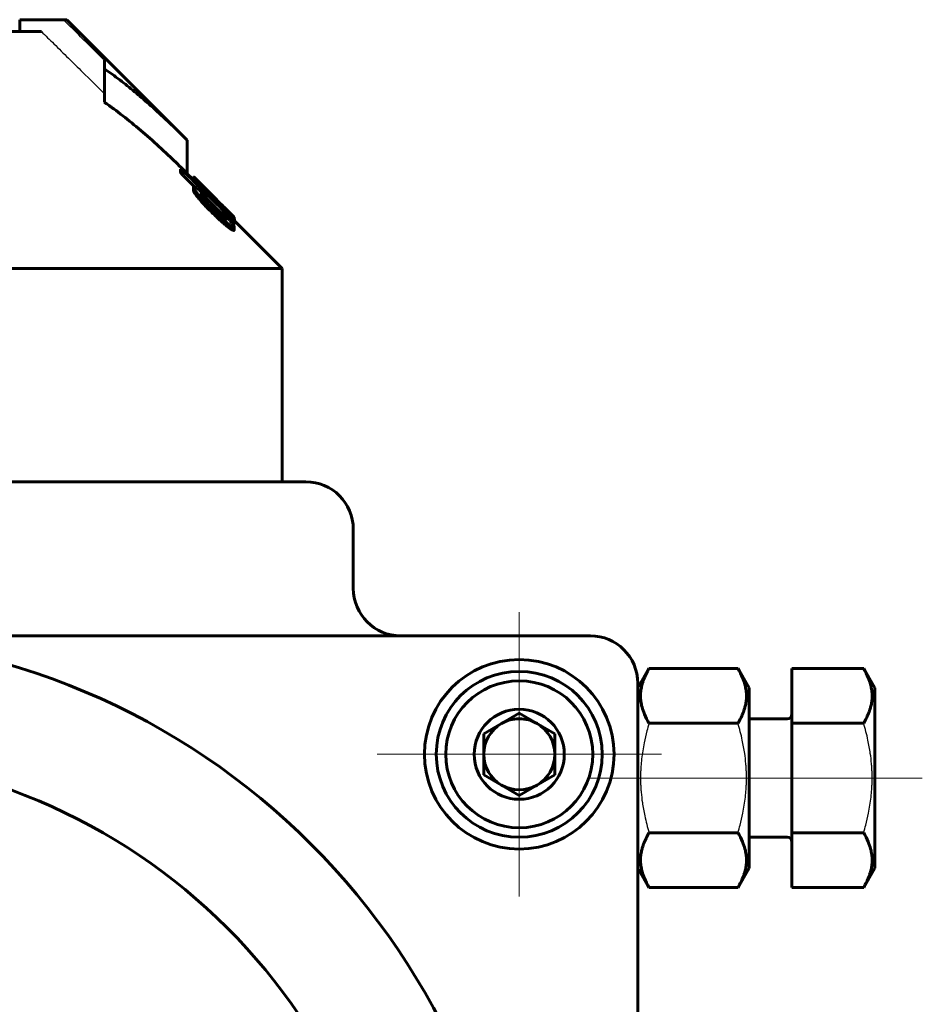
# Model space of a CAD drawing. Header units: millimetres. Extents: x -76 to 189, y -48 to 47.
# Tile 14 of 14: x 151 to 189, y 4 to 46. Entities that reach past the tile are written whole.
import ezdxf

# ---------------------------------------------------------------- set-up
doc = ezdxf.new("R2010")
doc.units = ezdxf.units.MM
for name, pattern in [('K5LT-1', [0]), ('K5LT_AXLED', [12, 7.5, -1.5, 1.5, -1.5]), ('K5LT_BASIC', [0])]:
    doc.linetypes.add(name, pattern=pattern)
doc.layers.add('Системный слой (1)', color=7, linetype='Continuous', true_color=0x6c6c6c)

# ---------------------------------------------------------------- blocks, each defined once
blk = doc.blocks.new('U36')
at = {"layer": 'Системный слой (1)', "color": 150, "linetype": 'K5LT_BASIC', "lineweight": 60, "true_color": 0x0080ff}
for p, q in [((160.432, 36.854), (160.445, 36.845)), ((160.445, 36.845), (160.454, 36.84)), ((160.454, 36.84), (160.461, 36.838))]:
    blk.add_line(p, q, dxfattribs=at)
blk = doc.blocks.new('U45')
at = {"layer": 'Системный слой (1)', "color": 150, "linetype": 'K5LT_BASIC', "lineweight": 60, "true_color": 0x0080ff}
for p, q in [((158.784, 38.856), (158.815, 38.825)), ((158.815, 38.825), (158.89, 38.749))]:
    blk.add_line(p, q, dxfattribs=at)
blk = doc.blocks.new('U47')
at = {"layer": 'Системный слой (1)', "color": 150, "linetype": 'K5LT_BASIC', "lineweight": 60, "true_color": 0x0080ff}
for p, q in [((160.461, 36.966), (160.473, 36.959)), ((160.473, 36.959), (160.48, 36.957)), ((160.48, 36.957), (160.483, 36.959))]:
    blk.add_line(p, q, dxfattribs=at)
blk = doc.blocks.new('U49')
at = {"layer": 'Системный слой (1)', "color": 150, "linetype": 'K5LT_BASIC', "lineweight": 60, "true_color": 0x0080ff}
for p, q in [((158.748, 38.751), (158.499, 39)), ((162.499, 35), (160.483, 37.016))]:
    blk.add_line(p, q, dxfattribs=at)
blk = doc.blocks.new('U54')
at = {"layer": 'Системный слой (1)', "color": 150, "linetype": 'K5LT_BASIC', "lineweight": 60, "true_color": 0x0080ff}
for p, q in [((159.248, 37.889), (159.269, 37.875)), ((159.269, 37.875), (159.287, 37.864)), ((159.287, 37.864), (159.297, 37.86))]:
    blk.add_line(p, q, dxfattribs=at)
blk = doc.blocks.new('U56')
at = {"layer": 'Системный слой (1)', "color": 150, "linetype": 'K5LT_BASIC', "lineweight": 60, "true_color": 0x0080ff}
for p, q in [((160.258, 37.381), (160.32, 37.319)), ((160.32, 37.319), (160.377, 37.263)), ((160.377, 37.263), (160.426, 37.214)), ((160.426, 37.214), (160.452, 37.188)), ((160.452, 37.188), (160.47, 37.17)), ((160.47, 37.17), (160.476, 37.163))]:
    blk.add_line(p, q, dxfattribs=at)
blk = doc.blocks.new('U57')
at = {"layer": 'Системный слой (1)', "color": 150, "linetype": 'K5LT_BASIC', "lineweight": 60, "true_color": 0x0080ff}
for p, q in [((158.404, 38.842), (158.806, 38.446)), ((159.297, 37.962), (159.96, 37.308))]:
    blk.add_line(p, q, dxfattribs=at)
blk = doc.blocks.new('U58')
at = {"layer": 'Системный слой (1)', "color": 150, "linetype": 'K5LT_BASIC', "lineweight": 60, "true_color": 0x0080ff}
for p, q in [((159.686, 37.954), (158.815, 38.825)), ((160.426, 37.214), (160.073, 37.567))]:
    blk.add_line(p, q, dxfattribs=at)
blk = doc.blocks.new('U59')
at = {"layer": 'Системный слой (1)', "color": 150, "linetype": 'K5LT_BASIC', "lineweight": 60, "true_color": 0x0080ff}
for p, q in [((159.743, 37.896), (159.778, 37.86)), ((159.778, 37.86), (159.832, 37.803)), ((159.832, 37.803), (159.927, 37.706))]:
    blk.add_line(p, q, dxfattribs=at)
blk = doc.blocks.new('U63')
at = {"layer": 'Системный слой (1)', "color": 150, "linetype": 'K5LT_BASIC', "lineweight": 60, "true_color": 0x0080ff}
for p, q in [((158.733, 38.792), (158.735, 38.797)), ((158.735, 38.797), (158.74, 38.797)), ((158.74, 38.797), (158.748, 38.795))]:
    blk.add_line(p, q, dxfattribs=at)
blk = doc.blocks.new('U65')
at = {"layer": 'Системный слой (1)', "color": 150, "linetype": 'K5LT_BASIC', "lineweight": 60, "true_color": 0x0080ff}
for p, q in [((159.264, 38.373), (159.427, 38.211)), ((159.427, 38.211), (159.573, 38.066)), ((159.573, 38.066), (159.686, 37.954)), ((159.686, 37.954), (159.707, 37.933)), ((159.707, 37.933), (159.726, 37.914)), ((159.726, 37.914), (159.743, 37.896))]:
    blk.add_line(p, q, dxfattribs=at)
blk = doc.blocks.new('U66')
at = {"layer": 'Системный слой (1)', "color": 150, "linetype": 'K5LT_BASIC', "lineweight": 60, "true_color": 0x0080ff}
for p, q in [((159.96, 37.205), (159.963, 37.198)), ((159.963, 37.198), (159.97, 37.187)), ((159.97, 37.187), (159.98, 37.175))]:
    blk.add_line(p, q, dxfattribs=at)
blk = doc.blocks.new('U71')
at = {"layer": 'Системный слой (1)', "color": 30, "linetype": 'K5LT_AXLED', "lineweight": 18, "true_color": 0xff8000}
for q in [(172.499, 20.5), (166.499, 14.5), (178.499, 14.5), (172.499, 8.5)]:
    blk.add_line((172.499, 14.5), q, dxfattribs=at)

msp = doc.modelspace()

# ---------------------------------------------------------------- linework, layer by layer
at = {"layer": 'Системный слой (1)', "color": 150, "linetype": 'K5LT_BASIC', "lineweight": 60, "true_color": 0x0080ff}
for p, q in [((151.429, 45), (151.429, 45.5)), ((153.272, 45.5), (151.429, 45.5)), ((153.272, 45.5), (153.413, 45.5)), ((158.499, 40.414), (153.413, 45.5)), ((144.249, 45), (152.344, 45)), ((154.999, 43.433), (154.999, 43.792)), ((154.999, 42.019), (154.999, 43.433)), ((158.499, 39), (158.499, 40.414)), ((158.212, 39.056), (158.212, 39.198)), ((158.733, 38.766), (158.733, 38.792)), ((158.748, 38.696), (158.748, 38.828)), ((158.775, 38.818), (158.775, 38.864)), ((158.784, 38.811), (158.784, 38.856)), ((158.827, 38.617), (158.827, 38.717)), ((158.89, 38.718), (158.89, 38.749)), ((158.756, 38.429), (158.756, 38.451)), ((158.756, 38.287), (158.756, 38.429)), ((158.862, 38.107), (158.862, 38.248)), ((159.105, 38.458), (159.105, 38.484)), ((159.168, 38.453), (159.168, 38.469)), ((159.264, 38.373), (159.168, 38.469)), ((159.213, 38.427), (159.229, 38.411)), ((159.07, 38.137), (159.07, 38.125)), ((159.105, 38.059), (159.105, 38.137)), ((159.123, 38.203), (159.15, 38.177)), ((159.297, 37.86), (159.297, 38.002)), ((159.621, 38.005), (159.411, 38.214)), ((159.629, 37.997), (159.672, 37.954)), ((159.672, 37.87), (159.672, 37.937)), ((159.821, 37.787), (159.672, 37.937)), ((159.743, 37.883), (159.743, 37.896)), ((159.821, 37.725), (159.821, 37.787)), ((159.927, 37.698), (159.927, 37.712)), ((159.927, 37.712), (159.927, 37.712)), ((160.076, 37.546), (160.076, 37.561)), ((160.125, 37.333), (160.125, 37.397)), ((160.152, 37.434), (160.152, 37.427)), ((159.96, 37.346), (159.96, 37.353)), ((159.96, 37.205), (159.96, 37.346)), ((160.003, 37.156), (160.003, 37.287)), ((160.168, 37.046), (160.168, 37.065)), ((160.258, 37.358), (160.258, 37.381)), ((160.461, 36.838), (160.461, 36.98)), ((160.476, 37.115), (160.476, 37.163)), ((160.483, 36.959), (160.483, 37.101)), ((160.387, 36.628), (160.387, 36.77)), ((160.474, 36.777), (160.474, 36.759)), ((160.474, 36.617), (160.474, 36.759)), ((122.499, 35), (162.499, 35)), ((162.499, 26), (162.499, 35)), ((163.499, 26), (121.499, 26)), ((165.499, 21.5), (165.499, 24)), ((175.499, 19.5), (142.499, 19.5)), ((177.499, 17.3), (177.971, 18.119)), ((177.971, 18.119), (181.726, 18.119)), ((181.726, 18.119), (182.199, 17.3)), ((181.726, 18.119), (182.199, 17.3)), ((183.999, 18.119), (183.999, 15.809)), ((183.999, 18.119), (187.026, 18.119)), ((187.026, 18.119), (187.499, 17.3)), ((177.499, -40), (177.499, 17.5)), ((182.199, 9.7), (182.199, 17.3)), ((187.499, 9.7), (187.499, 17.3)), ((172.499, 16.232), (170.999, 15.366)), ((173.999, 15.366), (172.499, 16.232)), ((177.971, 15.809), (181.726, 15.809)), ((183.799, 16), (182.199, 16)), ((183.999, 15.809), (187.026, 15.809)), ((183.999, 15.809), (183.999, 11.191)), ((170.999, 15.366), (170.999, 13.634)), ((173.999, 13.634), (173.999, 15.366)), ((170.999, 13.634), (172.499, 12.768)), ((172.499, 12.768), (173.999, 13.634)), ((177.971, 11.191), (181.726, 11.191)), ((183.799, 11), (182.199, 11)), ((183.799, 11), (182.199, 11)), ((183.999, 11.191), (187.026, 11.191)), ((183.999, 11.191), (183.999, 8.881)), ((177.499, 9.7), (177.971, 8.881)), ((177.499, 9.7), (177.971, 8.881)), ((181.726, 8.881), (182.199, 9.7)), ((181.726, 8.881), (182.199, 9.7)), ((187.026, 8.881), (187.499, 9.7)), ((177.971, 8.881), (181.726, 8.881)), ((183.999, 8.881), (187.026, 8.881))]:
    msp.add_line(p, q, dxfattribs=at)
at = {"layer": 'Системный слой (1)', "color": 30, "linetype": 'K5LT_AXLED', "lineweight": 18, "true_color": 0xff8000}
for p, q in [((175.499, 13.5), (179.971, 13.5)), ((179.726, 13.5), (185.999, 13.5)), ((185.026, 13.5), (189.499, 13.5))]:
    msp.add_line(p, q, dxfattribs=at)
at = {"layer": 'Системный слой (1)', "color": 150, "linetype": 'K5LT_BASIC', "lineweight": 60, "true_color": 0x0080ff}
for centre, radius in [((142.499, -10.5), 30), ((172.499, 14.5), 4), ((172.499, 14.5), 3.5), ((172.499, 14.5), 3.1), ((172.499, 14.5), 1.9), ((142.499, -10.5), 25)]:
    msp.add_circle(centre, radius, dxfattribs=at)
for centre, radius, start, end in [((163.499, 24), 2, 0, 90), ((167.499, 21.5), 2, 180, 270), ((175.499, 17.5), 2, 0, 90), ((172.499, 14.5), 1.5, 120, 180), ((172.499, 14.5), 1.5, 90, 120), ((172.499, 14.5), 1.5, 60, 90), ((172.499, 14.5), 1.5, 0, 60), ((183.799, 16.2), 0.2, 270, 0), ((172.499, 14.5), 1.5, 180, 240), ((172.499, 14.5), 1.5, 300, 0), ((172.499, 14.5), 1.5, 240, 300), ((183.799, 10.8), 0.2, 0, 90), ((183.799, 10.8), 0.2, 0, 90)]:
    msp.add_arc(centre, radius, start, end, dxfattribs=at)
at = {"layer": 'Системный слой (1)', "color": 7, "linetype": 'K5LT-1'}
for points, knots in [([(154.999, 43.792), (154.808, 43.981), (154.426, 44.359), (153.948, 44.832), (153.563, 45.213), (153.369, 45.404), (153.272, 45.5)], [0, 0, 0, 0, 0.522477, 1.044954, 1.310311, 1.575669, 1.575669, 1.575669, 1.575669]), ([(152.344, 45), (152.52, 44.827), (152.9, 44.453), (153.479, 43.881), (154.188, 43.181), (154.693, 42.681), (154.999, 42.378)], [0, 0, 0, 0, 1.041986, 2.253134, 3.437562, 5.255882, 5.255882, 5.255882, 5.255882]), ([(177.971, 15.809), (177.94, 15.702), (177.865, 15.427), (177.75, 14.927), (177.669, 14.424), (177.633, 14.036), (177.621, 13.82), (177.616, 13.68), (177.614, 13.563), (177.614, 13.436), (177.617, 13.278), (177.626, 13.088), (177.645, 12.815), (177.692, 12.419), (177.774, 11.969), (177.873, 11.546), (177.937, 11.309), (177.971, 11.191)], [0, 0, 0, 0, 3.152296, 8.024027, 14.430358, 17.4743, 18.996271, 20.518242, 21.409855, 22.301468, 24.084694, 25.867919, 27.651145, 31.792504, 37.072525, 40.536262, 44, 44, 44, 44]), ([(181.726, 11.191), (181.757, 11.298), (181.832, 11.573), (181.948, 12.073), (182.028, 12.576), (182.064, 12.964), (182.076, 13.18), (182.081, 13.32), (182.083, 13.437), (182.083, 13.564), (182.081, 13.722), (182.072, 13.912), (182.052, 14.185), (182.006, 14.581), (181.924, 15.031), (181.825, 15.454), (181.76, 15.691), (181.726, 15.809)], [0, 0, 0, 0, 3.152296, 8.024027, 14.430358, 17.4743, 18.996271, 20.518242, 21.409855, 22.301468, 24.084694, 25.867919, 27.651145, 31.792504, 37.072525, 40.536262, 44, 44, 44, 44]), ([(187.026, 11.191), (187.057, 11.298), (187.132, 11.573), (187.248, 12.073), (187.328, 12.576), (187.364, 12.964), (187.376, 13.18), (187.381, 13.32), (187.383, 13.437), (187.383, 13.564), (187.381, 13.722), (187.372, 13.912), (187.352, 14.185), (187.306, 14.581), (187.224, 15.031), (187.125, 15.454), (187.06, 15.691), (187.026, 15.809)], [0, 0, 0, 0, 3.152296, 8.024027, 14.430358, 17.4743, 18.996271, 20.518242, 21.409855, 22.301468, 24.084694, 25.867919, 27.651145, 31.792504, 37.072525, 40.536262, 44, 44, 44, 44])]:
    msp.add_open_spline(points, degree=3, knots=knots, dxfattribs=at)
at = {"layer": 'Системный слой (1)', "color": 150, "linetype": 'K5LT_BASIC', "lineweight": 60, "true_color": 0x0080ff}
for points, knots in [([(158.499, 40.414), (158.194, 40.719), (157.658, 41.24), (156.915, 41.917), (156.273, 42.467), (155.649, 42.966), (155.218, 43.281), (154.999, 43.433)], [0, 0, 0, 0, 2.181066, 3.805962, 5.16753, 6.570619, 8, 8, 8, 8]), ([(158.499, 39), (158.435, 39.064), (158.272, 39.226), (158.002, 39.49), (157.541, 39.931), (156.927, 40.495), (156.163, 41.147), (155.521, 41.648), (155.132, 41.927), (154.999, 42.019)], [0, 0, 0, 0, 0.572057, 1.457049, 2.394883, 4.642037, 6.810489, 8.917194, 10, 10, 10, 10]), ([(158.212, 39.198), (158.214, 39.194), (158.218, 39.187), (158.225, 39.176), (158.234, 39.165), (158.246, 39.149), (158.265, 39.127), (158.29, 39.1), (158.316, 39.072), (158.34, 39.047), (158.369, 39.018), (158.39, 38.997), (158.404, 38.983)], [0, 0, 0, 0, 1.368994, 2.039138, 2.859531, 3.903184, 5.239338, 6.827282, 8.327386, 9.670549, 10.758562, 13, 13, 13, 13]), ([(158.378, 39.062), (158.36, 39.079), (158.334, 39.104), (158.305, 39.131), (158.287, 39.147), (158.27, 39.162), (158.252, 39.176), (158.237, 39.187), (158.222, 39.196), (158.215, 39.198), (158.212, 39.198)], [0, 0, 0, 0, 2.666693, 3.872727, 4.544635, 5.522733, 6.634153, 7.762625, 8.792989, 11, 11, 11, 11]), ([(158.212, 39.056), (158.214, 39.052), (158.218, 39.046), (158.225, 39.035), (158.234, 39.023), (158.246, 39.007), (158.265, 38.985), (158.29, 38.958), (158.316, 38.931), (158.34, 38.906), (158.369, 38.877), (158.39, 38.856), (158.404, 38.842)], [0, 0, 0, 0, 1.368994, 2.039138, 2.859531, 3.903184, 5.239338, 6.827282, 8.327386, 9.670549, 10.758562, 13, 13, 13, 13]), ([(159.411, 38.214), (159.354, 38.27), (159.269, 38.354), (159.154, 38.466), (159.076, 38.542), (158.992, 38.623), (158.931, 38.68), (158.872, 38.736), (158.834, 38.77), (158.796, 38.802), (158.766, 38.825), (158.75, 38.833), (158.748, 38.83), (158.748, 38.828)], [0, 0, 0, 0, 2.737005, 3.985785, 5.506096, 6.603807, 8.276075, 8.77292, 10.13795, 10.766601, 11.841556, 13.234698, 14, 14, 14, 14]), ([(158.748, 38.828), (158.748, 38.825), (158.753, 38.815), (158.776, 38.78), (158.806, 38.743), (158.827, 38.717)], [0, 0, 0, 0, 1.644112, 3.174333, 6, 6, 6, 6]), ([(158.775, 38.864), (158.775, 38.864), (158.776, 38.864), (158.777, 38.863), (158.779, 38.861), (158.782, 38.858), (158.784, 38.856)], [0, 0, 0, 0, 1.875889, 3.330672, 4.78086, 7, 7, 7, 7]), ([(158.827, 38.717), (158.836, 38.707), (158.855, 38.685), (158.894, 38.641), (158.949, 38.579), (159.023, 38.497), (159.112, 38.402), (159.215, 38.292), (159.371, 38.132), (159.495, 38.007), (159.576, 37.926)], [0, 0, 0, 0, 0.527854, 1.096924, 2.146782, 3.391007, 4.674897, 6.140326, 7.810375, 11, 11, 11, 11]), ([(158.89, 38.749), (158.913, 38.726), (158.963, 38.676), (159.034, 38.604), (159.103, 38.535), (159.143, 38.494), (159.168, 38.469)], [0, 0, 0, 0, 2.147497, 4.24116, 5.297113, 7, 7, 7, 7]), ([(158.87, 38.409), (158.853, 38.42), (158.831, 38.434), (158.805, 38.447), (158.786, 38.453), (158.768, 38.456), (158.76, 38.454), (158.756, 38.451)], [0, 0, 0, 0, 2.240471, 3.300458, 4.554601, 6.033865, 8, 8, 8, 8]), ([(158.756, 38.429), (158.756, 38.42), (158.762, 38.403), (158.778, 38.373), (158.793, 38.349), (158.818, 38.31), (158.843, 38.274), (158.862, 38.248)], [0, 0, 0, 0, 2.206567, 3.268808, 4.140536, 5.30088, 8, 8, 8, 8]), ([(158.756, 38.287), (158.756, 38.279), (158.762, 38.261), (158.778, 38.232), (158.793, 38.208), (158.818, 38.168), (158.843, 38.133), (158.862, 38.107)], [0, 0, 0, 0, 2.206567, 3.268808, 4.140536, 5.30088, 8, 8, 8, 8]), ([(158.862, 38.248), (158.898, 38.202), (158.958, 38.127), (159.057, 38.01), (159.151, 37.902), (159.262, 37.782), (159.402, 37.636), (159.508, 37.53), (159.576, 37.465)], [0, 0, 0, 0, 1.784607, 2.75319, 4.131351, 5.469642, 6.768179, 9, 9, 9, 9]), ([(159.123, 38.203), (159.096, 38.23), (159.044, 38.277), (158.982, 38.327), (158.924, 38.37), (158.89, 38.395), (158.87, 38.409)], [0, 0, 0, 0, 1.993961, 3.84643, 5.073744, 7, 7, 7, 7]), ([(159.105, 38.484), (159.099, 38.489), (159.089, 38.497), (159.075, 38.506), (159.07, 38.508), (159.07, 38.506)], [0, 0, 0, 0, 1.972128, 3.274427, 6, 6, 6, 6]), ([(159.411, 38.132), (159.371, 38.173), (159.313, 38.233), (159.243, 38.307), (159.203, 38.349), (159.168, 38.387), (159.137, 38.421), (159.111, 38.451), (159.093, 38.472), (159.08, 38.488), (159.072, 38.5), (159.07, 38.505), (159.07, 38.506)], [0, 0, 0, 0, 3.522894, 5.023202, 6.37867, 7.306655, 8.540879, 9.697229, 10.496509, 11.24323, 12.150885, 13, 13, 13, 13]), ([(159.672, 37.937), (159.62, 37.99), (159.535, 38.074), (159.439, 38.169), (159.379, 38.228), (159.334, 38.271), (159.263, 38.339), (159.182, 38.416), (159.127, 38.465), (159.105, 38.484)], [0, 0, 0, 0, 2.572311, 4.126734, 4.75511, 5.574313, 6.368045, 8.411164, 10, 10, 10, 10]), ([(158.862, 38.107), (158.899, 38.059), (158.966, 37.976), (159.077, 37.845), (159.188, 37.72), (159.298, 37.602), (159.427, 37.47), (159.515, 37.383), (159.576, 37.323)], [0, 0, 0, 0, 1.841692, 3.050223, 4.589087, 6.075305, 6.985681, 9, 9, 9, 9]), ([(159.07, 38.137), (159.07, 38.138), (159.071, 38.14), (159.073, 38.142), (159.076, 38.143), (159.083, 38.143), (159.093, 38.141), (159.102, 38.138), (159.105, 38.137)], [0, 0, 0, 0, 0.924166, 1.77996, 2.981788, 4.32142, 7.315765, 9, 9, 9, 9]), ([(159.558, 37.565), (159.513, 37.611), (159.452, 37.673), (159.36, 37.768), (159.298, 37.834), (159.23, 37.909), (159.183, 37.963), (159.141, 38.012), (159.114, 38.046), (159.095, 38.074), (159.083, 38.092), (159.076, 38.105), (159.072, 38.116), (159.07, 38.122), (159.07, 38.125)], [0, 0, 0, 0, 3.393689, 4.446019, 6.896382, 8.166125, 9.961745, 10.894036, 12.014726, 12.812101, 13.391899, 13.932018, 14.371165, 15, 15, 15, 15]), ([(159.105, 38.137), (159.124, 38.123), (159.161, 38.095), (159.203, 38.063), (159.232, 38.042), (159.249, 38.03), (159.262, 38.021), (159.273, 38.013), (159.281, 38.008), (159.287, 38.005), (159.292, 38.002), (159.296, 38.001), (159.297, 38.001), (159.297, 38.002)], [0, 0, 0, 0, 3.550709, 7.140074, 8.410497, 9.595221, 10.552565, 11.382148, 12.081529, 12.549656, 12.9928, 13.664416, 14, 14, 14, 14]), ([(159.297, 38.002), (159.295, 38.007), (159.29, 38.016), (159.28, 38.032), (159.269, 38.047), (159.253, 38.067), (159.232, 38.093), (159.197, 38.13), (159.169, 38.158), (159.15, 38.177)], [0, 0, 0, 0, 1.736111, 2.546799, 3.521033, 4.66699, 6.016219, 7.339111, 10, 10, 10, 10]), ([(159.411, 38.132), (159.433, 38.109), (159.487, 38.054), (159.543, 37.998), (159.576, 37.965)], [0, 0, 0, 0, 2.038796, 5, 5, 5, 5]), ([(159.576, 37.965), (159.63, 37.911), (159.723, 37.82), (159.83, 37.716), (159.895, 37.654), (159.938, 37.613), (159.99, 37.564), (160.037, 37.522), (160.072, 37.49), (160.093, 37.473), (160.111, 37.458), (160.133, 37.44), (160.145, 37.431), (160.152, 37.427)], [0, 0, 0, 0, 3.466643, 5.787351, 6.812925, 7.634287, 8.611747, 10.311638, 10.959292, 11.518786, 12.085954, 12.717449, 14, 14, 14, 14]), ([(159.576, 37.926), (159.655, 37.848), (159.771, 37.734), (159.956, 37.556), (160.06, 37.458), (160.125, 37.397)], [0, 0, 0, 0, 2.567445, 3.757776, 6, 6, 6, 6]), ([(159.629, 37.997), (159.629, 37.997), (159.629, 37.997), (159.627, 37.999), (159.625, 38.002), (159.622, 38.004), (159.621, 38.005)], [0, 0, 0, 0, 1.886205, 3.443075, 4.655335, 7, 7, 7, 7]), ([(160.327, 37.286), (160.254, 37.363), (160.145, 37.476), (159.998, 37.626), (159.859, 37.767), (159.75, 37.877), (159.672, 37.954)], [0, 0, 0, 0, 2.683954, 3.732761, 4.698149, 7, 7, 7, 7]), ([(159.576, 37.465), (159.645, 37.399), (159.772, 37.277), (159.911, 37.151), (160.022, 37.051), (160.089, 36.994), (160.184, 36.915), (160.258, 36.857), (160.334, 36.802), (160.37, 36.779), (160.387, 36.77)], [0, 0, 0, 0, 2.688927, 4.917783, 5.314897, 7.009256, 7.504615, 9.118218, 10.079326, 11, 11, 11, 11]), ([(160.168, 37.046), (160.161, 37.049), (160.148, 37.055), (160.121, 37.071), (160.093, 37.088), (160.059, 37.113), (160.02, 37.143), (159.965, 37.187), (159.9, 37.242), (159.825, 37.309), (159.734, 37.393), (159.667, 37.457), (159.629, 37.494)], [0, 0, 0, 0, 0.948818, 1.58994, 2.766184, 3.40018, 4.344543, 5.677969, 7.172252, 8.649928, 10.531382, 13, 13, 13, 13]), ([(160.152, 37.434), (160.152, 37.435), (160.15, 37.438), (160.144, 37.447), (160.134, 37.459), (160.116, 37.479), (160.091, 37.507), (160.061, 37.54), (160.026, 37.576), (159.949, 37.656), (159.879, 37.728), (159.821, 37.787)], [0, 0, 0, 0, 0.722592, 1.247512, 1.912703, 2.755489, 3.75109, 4.852935, 5.961943, 7.073957, 12, 12, 12, 12]), ([(159.927, 37.712), (159.927, 37.712), (159.928, 37.711), (159.933, 37.706), (159.941, 37.697), (159.955, 37.683), (159.97, 37.668), (159.991, 37.646), (160.026, 37.611), (160.056, 37.581), (160.076, 37.561)], [0, 0, 0, 0, 0.869592, 1.365614, 2.607539, 3.476597, 4.536141, 5.71401, 7.543148, 11, 11, 11, 11]), ([(160.076, 37.564), (160.056, 37.584), (160.023, 37.617), (159.985, 37.654), (159.962, 37.678), (159.947, 37.692), (159.937, 37.702), (159.93, 37.71), (159.927, 37.712), (159.927, 37.712)], [0, 0, 0, 0, 3.368498, 5.749993, 6.673503, 7.930398, 8.617796, 9.049809, 10, 10, 10, 10]), ([(160.076, 37.561), (160.09, 37.547), (160.111, 37.526), (160.149, 37.489), (160.179, 37.458), (160.219, 37.419), (160.242, 37.396), (160.258, 37.381)], [0, 0, 0, 0, 1.738363, 2.632478, 4.77209, 5.787883, 8, 8, 8, 8]), ([(160.125, 37.397), (160.182, 37.345), (160.252, 37.281), (160.341, 37.204), (160.389, 37.163), (160.426, 37.133), (160.447, 37.118), (160.464, 37.105), (160.479, 37.097), (160.483, 37.098), (160.483, 37.101)], [0, 0, 0, 0, 3.535101, 4.421032, 6.277583, 7.250918, 7.960354, 8.625205, 9.770391, 11, 11, 11, 11]), ([(159.576, 37.323), (159.645, 37.257), (159.772, 37.136), (159.911, 37.009), (160.022, 36.91), (160.089, 36.852), (160.184, 36.774), (160.258, 36.715), (160.334, 36.661), (160.37, 36.638), (160.387, 36.628)], [0, 0, 0, 0, 2.688927, 4.917783, 5.314897, 7.009256, 7.504615, 9.118218, 10.079326, 11, 11, 11, 11]), ([(160.109, 37.233), (160.091, 37.249), (160.065, 37.273), (160.033, 37.302), (160.014, 37.319), (159.997, 37.333), (159.984, 37.344), (159.974, 37.351), (159.967, 37.355), (159.961, 37.356), (159.96, 37.355), (159.96, 37.353)], [0, 0, 0, 0, 3.431901, 4.865557, 6.258934, 7.351325, 8.413509, 9.306126, 9.9834, 10.852546, 12, 12, 12, 12]), ([(159.96, 37.346), (159.96, 37.346), (159.961, 37.343), (159.963, 37.339), (159.967, 37.333), (159.973, 37.326), (159.984, 37.311), (159.995, 37.297), (160.003, 37.287)], [0, 0, 0, 0, 1.102105, 1.708749, 2.710072, 3.868334, 5.182402, 9, 9, 9, 9]), ([(160.003, 37.287), (160.036, 37.249), (160.076, 37.201), (160.12, 37.146), (160.149, 37.107), (160.166, 37.078), (160.168, 37.067), (160.168, 37.065)], [0, 0, 0, 0, 3.35556, 4.213742, 5.453983, 7.465402, 8, 8, 8, 8]), ([(160.352, 36.96), (160.327, 36.99), (160.288, 37.036), (160.238, 37.095), (160.2, 37.138), (160.159, 37.182), (160.126, 37.216), (160.109, 37.233)], [0, 0, 0, 0, 2.898068, 4.245849, 5.207554, 6.643307, 8, 8, 8, 8]), ([(160.296, 37.118), (160.309, 37.105), (160.328, 37.086), (160.355, 37.061), (160.376, 37.041), (160.398, 37.022), (160.417, 37.006), (160.432, 36.995), (160.442, 36.988), (160.453, 36.982), (160.458, 36.98), (160.461, 36.98)], [0, 0, 0, 0, 2.168315, 3.202203, 4.426722, 5.75943, 7.091595, 8.178185, 9.156986, 10.13395, 12, 12, 12, 12]), ([(160.461, 36.98), (160.461, 36.981), (160.46, 36.983), (160.457, 36.989), (160.452, 36.996), (160.444, 37.006), (160.432, 37.021), (160.415, 37.04), (160.395, 37.062), (160.374, 37.084), (160.347, 37.113), (160.326, 37.134), (160.312, 37.148)], [0, 0, 0, 0, 0.931052, 1.608128, 2.428231, 3.311966, 4.405992, 5.892063, 7.445172, 8.9318, 10.225111, 13, 13, 13, 13]), ([(160.483, 37.101), (160.483, 37.103), (160.479, 37.111), (160.466, 37.13), (160.443, 37.158), (160.397, 37.211), (160.353, 37.258), (160.327, 37.286)], [0, 0, 0, 0, 1.603183, 2.364176, 3.806223, 5.706632, 8, 8, 8, 8]), ([(160.474, 36.777), (160.474, 36.78), (160.472, 36.789), (160.463, 36.807), (160.448, 36.83), (160.431, 36.856), (160.4, 36.898), (160.373, 36.933), (160.352, 36.96)], [0, 0, 0, 0, 1.049467, 2.236675, 3.334452, 4.782757, 5.768794, 9, 9, 9, 9]), ([(160.387, 36.77), (160.4, 36.765), (160.417, 36.759), (160.438, 36.753), (160.451, 36.75), (160.462, 36.749), (160.469, 36.75), (160.473, 36.753), (160.474, 36.756), (160.474, 36.759)], [0, 0, 0, 0, 3.092577, 4.323021, 5.78398, 7.180587, 8.137093, 9.101267, 10, 10, 10, 10]), ([(160.387, 36.628), (160.4, 36.623), (160.417, 36.617), (160.438, 36.611), (160.451, 36.608), (160.462, 36.608), (160.469, 36.609), (160.473, 36.611), (160.474, 36.615), (160.474, 36.617)], [0, 0, 0, 0, 3.092577, 4.323021, 5.78398, 7.180587, 8.137093, 9.101267, 10, 10, 10, 10]), ([(177.971, 18.119), (177.88, 17.961), (177.781, 17.758), (177.695, 17.503), (177.652, 17.34), (177.62, 17.149), (177.61, 16.941), (177.626, 16.721), (177.675, 16.476), (177.783, 16.164), (177.898, 15.937), (177.971, 15.809)], [0, 0, 0, 0, 2.519415, 3.210779, 3.962895, 5.042318, 6.161143, 7.147838, 8.419347, 9.952382, 12, 12, 12, 12]), ([(181.726, 15.809), (181.817, 15.967), (181.917, 16.17), (182.002, 16.425), (182.046, 16.588), (182.078, 16.779), (182.087, 16.987), (182.071, 17.207), (182.022, 17.453), (181.914, 17.764), (181.8, 17.991), (181.726, 18.119)], [0, 0, 0, 0, 2.519415, 3.210779, 3.962895, 5.042318, 6.161143, 7.147838, 8.419347, 9.952382, 12, 12, 12, 12]), ([(187.026, 15.809), (187.117, 15.967), (187.217, 16.17), (187.302, 16.425), (187.346, 16.588), (187.378, 16.779), (187.387, 16.987), (187.371, 17.207), (187.322, 17.453), (187.214, 17.764), (187.1, 17.991), (187.026, 18.119)], [0, 0, 0, 0, 2.519415, 3.210779, 3.962895, 5.042318, 6.161143, 7.147838, 8.419347, 9.952382, 12, 12, 12, 12]), ([(177.971, 11.191), (177.88, 11.033), (177.781, 10.83), (177.695, 10.575), (177.652, 10.412), (177.62, 10.221), (177.61, 10.013), (177.626, 9.793), (177.675, 9.547), (177.783, 9.236), (177.898, 9.009), (177.971, 8.881)], [0, 0, 0, 0, 2.519415, 3.210779, 3.962895, 5.042318, 6.161143, 7.147838, 8.419347, 9.952382, 12, 12, 12, 12]), ([(181.726, 8.881), (181.817, 9.039), (181.917, 9.242), (182.002, 9.497), (182.046, 9.66), (182.078, 9.851), (182.087, 10.059), (182.071, 10.279), (182.022, 10.524), (181.914, 10.836), (181.8, 11.063), (181.726, 11.191)], [0, 0, 0, 0, 2.519415, 3.210779, 3.962895, 5.042318, 6.161143, 7.147838, 8.419347, 9.952382, 12, 12, 12, 12]), ([(187.026, 8.881), (187.117, 9.039), (187.217, 9.242), (187.302, 9.497), (187.346, 9.66), (187.378, 9.851), (187.387, 10.059), (187.371, 10.279), (187.322, 10.524), (187.214, 10.836), (187.1, 11.063), (187.026, 11.191)], [0, 0, 0, 0, 2.519415, 3.210779, 3.962895, 5.042318, 6.161143, 7.147838, 8.419347, 9.952382, 12, 12, 12, 12])]:
    msp.add_open_spline(points, degree=3, knots=knots, dxfattribs=at)
at = {"layer": 'Системный слой (1)', "color": 7, "linetype": 'K5LT-1'}
for points in [[(158.378, 39.062), (158.7, 38.743), (159.345, 38.105), (159.99, 37.467), (160.312, 37.148)], [(160.296, 37.118), (159.981, 37.429), (159.35, 38.051), (158.719, 38.672), (158.404, 38.983)]]:
    msp.add_open_spline(points, degree=3, dxfattribs=at)
at = {"layer": 'Системный слой (1)', "color": 150, "linetype": 'K5LT_BASIC', "lineweight": 60, "true_color": 0x0080ff}
msp.add_open_spline([(159.629, 37.494), (159.606, 37.518), (159.582, 37.541), (159.558, 37.565)], degree=3, dxfattribs=at)

# ---------------------------------------------------------------- block references
at = {"layer": 'Системный слой (1)'}
for name in ['U57', 'U49', 'U63', 'U45', 'U58', 'U65', 'U54', 'U59', 'U66', 'U56', 'U36', 'U47', 'U71']:
    msp.add_blockref(name, (0, 0), dxfattribs=at)

doc.saveas('drawing.dxf')
